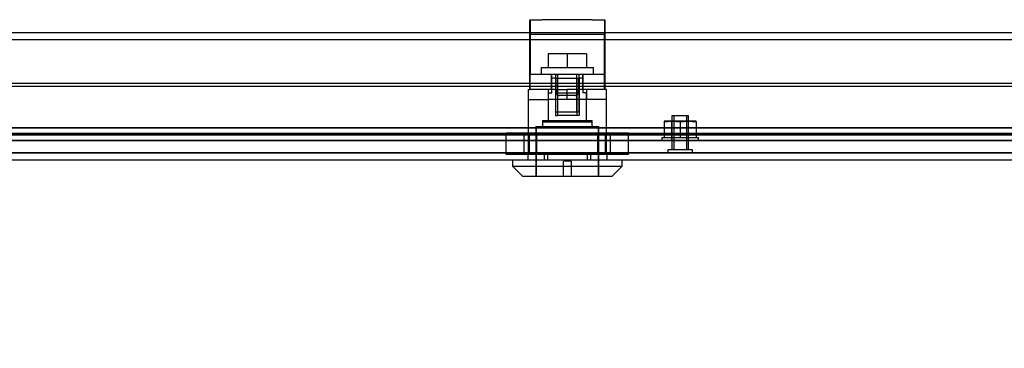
# Model space of a CAD drawing. Header units: inches. Extents: x 1 to 240, y -1 to 159.
# Tile 15 of 24: x 72 to 82, y 132 to 135. Entities that reach past the tile are written whole.
import ezdxf
from ezdxf.enums import TextEntityAlignment as Align
from ezdxf.lldxf.tags import DXFTag

# ---------------------------------------------------------------- set-up
doc = ezdxf.new("R2010")
doc.units = ezdxf.units.IN
doc.header["$MEASUREMENT"] = 0
for name, color, linetype in [('COM70220', 7, 'Continuous'), ('COM70706-7', 7, 'Continuous'), ('COM70709-4', 7, 'Continuous'), ('COM70712-7', 7, 'Continuous'), ('Default', 7, 'Continuous'), ('LOK10031', 7, 'Continuous'), ('LOK10031_CAM', 7, 'Continuous'), ('LOK10031_INSERT', 7, 'Continuous'), ('LOK10031_NUT', 7, 'Continuous'), ('LOK10031_SC', 7, 'Continuous'), ('NTS18118', 7, 'Continuous'), ('STD26063', 7, 'Continuous')]:
    doc.layers.add(name, color=color, linetype=linetype)
doc.styles.add('SEACAD_Times_New_Roman', font='times.ttf')
tags = doc.linetypes.add('HIDDEN2', pattern=[0.1875, 0.125, -0.0625]).pattern_tags.tags
tags[6:7] = [DXFTag(74, 4), DXFTag(75, 0), DXFTag(340, '0'), DXFTag(46, 0.0), DXFTag(50, 0.0), DXFTag(44, 0.0), DXFTag(45, 0.0)]
tags[4:5] = [DXFTag(74, 4), DXFTag(75, 0), DXFTag(340, '0'), DXFTag(46, 0.0), DXFTag(50, 0.0), DXFTag(44, 0.0), DXFTag(45, 0.0)]
doc.dimstyles.new('HAMMOND_(STH_-_240x160)', dxfattribs={"dimtxt": 1, "dimasz": 1.25, "dimexe": 0.5, "dimexo": 0.5, "dimgap": 0.25, "dimtad": 0, "dimtih": 1, "dimtoh": 1, "dimzin": 0, "dimdsep": 46, "dimtxsty": 'SEACAD_Times_New_Roman', "dimblk1": '_SE_FILLED', "dimblk2": '_SE_FILLED', "dimsah": 1, "dimcen": 0.5, "dimadec": 0, "dimazin": 0, "dimtfac": 0.8, "dimtofl": 0, "dimtmove": 0, "dimatfit": 3, "dimfxl": 1, "dimtolj": 1, "dimtzin": 0, "dimarcsym": 0})

# ---------------------------------------------------------------- blocks, each defined once
blk = doc.blocks.new('SE3')
at = {"layer": 'COM70220', "color": 7, "linetype": 'HIDDEN2'}
for p, q in [((88.5253, 134.0528), (67.4063, 134.0528)), ((88.5253, 133.8068), (67.4063, 133.8068)), ((88.5253, 133.8048), (67.4063, 133.8048)), ((88.5253, 133.8038), (67.4063, 133.8038))]:
    blk.add_line(p, q, dxfattribs=at)
at = {"layer": 'COM70706-7', "color": 7, "linetype": 'HIDDEN2'}
for p, q in [((66.9429, 134.0557), (88.989, 134.0557)), ((66.9429, 133.9861), (88.989, 133.9861)), ((67.1567, 133.9996), (88.7752, 133.9996)), ((67.1567, 133.9276), (88.7752, 133.9276))]:
    blk.add_line(p, q, dxfattribs=at)
at = {"layer": 'COM70709-4', "color": 7, "linetype": 'HIDDEN2'}
for p, q in [((66.0897, 135.0128), (89.8422, 135.0128)), ((66.9379, 134.0594), (88.9939, 134.0594)), ((66.9379, 133.9898), (88.9939, 133.9898)), ((67.1642, 134.0032), (88.7677, 134.0032)), ((67.1642, 133.9312), (88.7677, 133.9312))]:
    blk.add_line(p, q, dxfattribs=at)
at = {"layer": 'COM70709-4', "color": 7, "linetype": 'Continuous'}
blk.add_line((66.0897, 134.9408), (89.8422, 134.9408), dxfattribs=at)
at = {"layer": 'COM70712-7', "color": 7, "linetype": 'Continuous'}
for p, q in [((66.8229, 134.5033), (89.1087, 134.5033)), ((66.8229, 134.4728), (89.1087, 134.4728)), ((89.0728, 133.7308), (66.8588, 133.7308))]:
    blk.add_line(p, q, dxfattribs=at)
at = {"layer": 'COM70712-7', "color": 7, "linetype": 'HIDDEN2'}
for p, q in [((89.0728, 133.8028), (66.8588, 133.8028)), ((77.5703, 133.8028), (77.5703, 133.8008)), ((77.7674, 133.8028), (77.7674, 133.7308)), ((78.1643, 133.8028), (78.1643, 133.7308)), ((78.3613, 133.8028), (78.3613, 133.8008))]:
    blk.add_line(p, q, dxfattribs=at)
at = {"layer": 'LOK10031', "color": 7, "linetype": 'HIDDEN2'}
for p, q in [((77.5733, 134.4408), (77.5893, 134.4408)), ((77.5733, 134.4408), (77.5733, 133.8008)), ((77.7723, 134.4408), (77.7723, 134.1308)), ((77.8452, 134.4408), (77.9658, 134.4408)), ((77.9658, 134.3408), (77.9658, 134.4408)), ((78.1593, 134.4408), (78.1593, 134.3408)), ((78.3583, 134.4408), (78.3393, 134.4408)), ((78.3583, 134.3408), (78.3583, 134.4408)), ((77.5733, 134.3408), (77.7723, 134.3408)), ((77.9658, 134.3408), (77.7723, 134.3408)), ((78.3583, 134.3408), (77.9658, 134.3408)), ((78.1593, 134.1308), (78.1593, 134.3408)), ((78.3583, 133.8008), (78.3583, 134.3408)), ((77.7158, 134.1308), (78.2158, 134.1308)), ((77.7158, 134.1308), (77.7158, 134.0708)), ((78.2158, 134.0708), (78.2158, 134.1308)), ((77.6508, 134.0708), (78.2808, 134.0708)), ((77.6508, 134.0708), (77.6508, 133.5708)), ((78.2808, 133.5708), (78.2808, 134.0708)), ((77.5703, 133.8008), (77.5703, 133.7308)), ((77.5703, 133.8008), (77.7348, 133.8008)), ((77.7348, 133.8008), (77.7348, 133.7308)), ((77.7348, 133.8008), (78.1968, 133.8008)), ((78.1968, 133.8008), (78.1968, 133.7308)), ((78.1968, 133.8008), (78.3613, 133.8008)), ((78.3613, 133.8008), (78.3613, 133.7308))]:
    blk.add_line(p, q, dxfattribs=at)
at = {"layer": 'LOK10031', "color": 7, "linetype": 'Continuous'}
for p, q in [((77.4158, 133.7308), (77.4158, 133.6708)), ((78.5158, 133.6708), (78.5158, 133.7308)), ((77.4158, 133.6708), (78.5158, 133.6708)), ((77.4158, 133.6708), (77.5158, 133.5708)), ((78.4158, 133.5708), (78.5158, 133.6708)), ((77.5158, 133.5708), (78.4158, 133.5708))]:
    blk.add_line(p, q, dxfattribs=at)
at = {"layer": 'LOK10031_CAM', "color": 7, "linetype": 'HIDDEN2'}
for p, q in [((77.5893, 134.9908), (77.5893, 135.1408)), ((77.5893, 135.1408), (77.7143, 135.1408)), ((77.5923, 135.1408), (77.5923, 134.9532)), ((78.2143, 135.1408), (77.7143, 135.1408)), ((78.2143, 135.1408), (78.3393, 135.1408)), ((78.3393, 135.1408), (78.3393, 134.9908)), ((78.3393, 135.1408), (78.3423, 135.1408)), ((78.3423, 135.1408), (78.3423, 134.9532)), ((77.5893, 134.897), (77.5893, 134.9908)), ((77.7143, 134.9908), (77.5893, 134.9908)), ((77.5923, 134.9532), (77.5923, 134.6845)), ((78.2143, 134.9908), (77.7143, 134.9908)), ((78.3393, 134.9908), (78.2143, 134.9908)), ((78.3393, 134.897), (78.3393, 134.9908)), ((78.3393, 134.9908), (78.3423, 134.9908)), ((78.3423, 134.9532), (78.3423, 134.6845)), ((77.5893, 134.6283), (77.5893, 134.897)), ((78.3393, 134.6283), (78.3393, 134.897)), ((77.5893, 134.4408), (77.5893, 134.6283)), ((77.5923, 134.6845), (77.5923, 134.5908)), ((78.3393, 134.4408), (78.3393, 134.6283)), ((78.3423, 134.6845), (78.3423, 134.5908)), ((78.3393, 134.5908), (77.5893, 134.5908)), ((77.5923, 134.4408), (77.5923, 134.5908)), ((77.8068, 134.4408), (77.8068, 134.5908)), ((77.8098, 134.5558), (77.8098, 134.5908)), ((78.1218, 134.4408), (78.1218, 134.5908)), ((78.1248, 134.4408), (78.1248, 134.5908)), ((78.3423, 134.5908), (78.3393, 134.5908)), ((78.3423, 134.5908), (78.3423, 134.4408)), ((77.8452, 134.4408), (77.5893, 134.4408)), ((77.8543, 134.4108), (77.8543, 134.4408)), ((77.8573, 134.4108), (77.8573, 134.4408)), ((78.3393, 134.4408), (77.9658, 134.4408)), ((78.0743, 134.4108), (78.0743, 134.4408)), ((78.0773, 134.4108), (78.0773, 134.4408)), ((78.0443, 134.3808), (77.8843, 134.3808)), ((78.0473, 134.3808), (78.0443, 134.3808))]:
    blk.add_line(p, q, dxfattribs=at)
for centre, start, end in [((77.8843, 134.4108), 180, 270), ((77.8873, 134.4108), 180, 270), ((78.0443, 134.4108), 270, 0), ((78.0473, 134.4108), 270, 0)]:
    blk.add_arc(centre, 0.03, start, end, dxfattribs=at)
at = {"layer": 'LOK10031_INSERT', "color": 7, "linetype": 'HIDDEN2'}
for p, q in [((77.8513, 134.5558), (77.8098, 134.5558)), ((77.8098, 134.4058), (77.8098, 134.5558)), ((77.8477, 134.5558), (77.8477, 134.1808)), ((77.8513, 134.5558), (77.8513, 134.4058)), ((77.8513, 134.5558), (78.0803, 134.5558)), ((77.8674, 134.5558), (77.8674, 134.1808)), ((78.0642, 134.1808), (78.0642, 134.5558)), ((78.1218, 134.5558), (78.0803, 134.5558)), ((78.0803, 134.4058), (78.0803, 134.5558)), ((78.0839, 134.5558), (78.0839, 134.1808)), ((78.1218, 134.4408), (78.1218, 134.4058)), ((77.7723, 134.4058), (77.8098, 134.4058)), ((77.7723, 134.4058), (77.7723, 134.1158)), ((77.8513, 134.4058), (78.0803, 134.4058)), ((78.1593, 134.4058), (78.1218, 134.4058)), ((78.1593, 134.1158), (78.1593, 134.4058)), ((77.7158, 134.1158), (78.2158, 134.1158)), ((77.7158, 134.1158), (77.7158, 134.0558)), ((77.8477, 134.1808), (77.8674, 134.1808)), ((78.0642, 134.1808), (77.8674, 134.1808)), ((78.0839, 134.1808), (78.0642, 134.1808)), ((78.2158, 134.0558), (78.2158, 134.1158)), ((77.6533, 134.0558), (78.2783, 134.0558)), ((77.6533, 134.0558), (77.6533, 133.5708)), ((78.2783, 133.5708), (78.2783, 134.0558)), ((78.0058, 133.7208), (77.9258, 133.7208)), ((77.9258, 133.5708), (77.9258, 133.7208)), ((78.0058, 133.7208), (78.0058, 133.5708))]:
    blk.add_line(p, q, dxfattribs=at)
at = {"layer": 'LOK10031_NUT', "color": 7, "linetype": 'HIDDEN2'}
for p, q in [((77.6598, 134.0028), (77.3538, 134.0028)), ((77.3538, 133.7878), (77.3538, 134.0028)), ((77.5327, 133.7878), (77.5327, 134.0028)), ((77.582, 134.0028), (77.582, 133.7878)), ((78.2718, 134.0028), (77.6598, 134.0028)), ((77.6598, 133.7878), (77.6598, 134.0028)), ((78.5778, 134.0028), (78.2718, 134.0028)), ((78.2718, 133.7878), (78.2718, 134.0028)), ((78.3497, 133.7878), (78.3497, 134.0028)), ((78.3989, 133.7878), (78.3989, 134.0028)), ((78.5778, 133.7878), (78.5778, 134.0028)), ((77.6598, 133.7878), (77.3538, 133.7878)), ((78.2718, 133.7878), (77.6598, 133.7878)), ((78.5778, 133.7878), (78.2718, 133.7878))]:
    blk.add_line(p, q, dxfattribs=at)
at = {"layer": 'LOK10031_SC', "color": 7, "linetype": 'HIDDEN2'}
for p, q in [((77.9658, 134.7978), (77.7733, 134.7978)), ((77.7733, 134.7978), (77.7733, 134.6608)), ((78.1583, 134.7978), (77.9658, 134.7978)), ((77.9658, 134.7978), (77.9658, 134.6608)), ((78.1583, 134.7978), (78.1583, 134.6608)), ((77.7033, 134.6608), (78.2283, 134.6608)), ((77.7033, 134.6608), (77.7033, 134.5908)), ((78.2283, 134.5908), (78.2283, 134.6608)), ((77.8477, 134.5908), (77.8477, 134.2158)), ((77.8477, 134.5908), (77.8719, 134.5908)), ((77.8719, 134.2158), (77.8719, 134.5908)), ((78.0597, 134.2158), (78.0597, 134.5908)), ((78.0839, 134.5908), (78.0597, 134.5908)), ((78.0839, 134.2158), (78.0839, 134.5908)), ((77.8477, 134.2158), (78.0839, 134.2158))]:
    blk.add_line(p, q, dxfattribs=at)
at = {"layer": 'NTS18118', "color": 7, "linetype": 'HIDDEN2'}
for p, q in [((79.0171, 134.1238), (78.9375, 134.1238)), ((78.9375, 134.1238), (78.9375, 134.1171)), ((78.9375, 134.1171), (79.0171, 134.1238)), ((78.9375, 134.1171), (78.9375, 133.9588)), ((79.0148, 133.9278), (79.0148, 134.1238)), ((79.1765, 134.1238), (79.0171, 134.1238)), ((79.0171, 134.1238), (79.0968, 134.1171)), ((79.0317, 134.1238), (79.0317, 133.9278)), ((79.0968, 134.1171), (79.1765, 134.1238)), ((79.0968, 134.1171), (79.0968, 133.9588)), ((79.1619, 133.9278), (79.1619, 134.1238)), ((79.2562, 134.1238), (79.1765, 134.1238)), ((79.1765, 134.1238), (79.2562, 134.1171)), ((79.1788, 133.9278), (79.1788, 134.1238)), ((79.2562, 134.1171), (79.2562, 134.1238)), ((79.2562, 134.1171), (79.2562, 133.9588)), ((78.9128, 133.9588), (78.9375, 133.9588)), ((78.9128, 133.9588), (78.9128, 133.9278)), ((78.9128, 133.9278), (79.2808, 133.9278)), ((78.9375, 133.9588), (79.0968, 133.9588)), ((79.0968, 133.9588), (79.2562, 133.9588)), ((79.2562, 133.9588), (79.2808, 133.9588)), ((79.2808, 133.9278), (79.2808, 133.9588))]:
    blk.add_line(p, q, dxfattribs=at)
at = {"layer": 'STD26063', "color": 7, "linetype": 'HIDDEN2'}
for p, q in [((79.1788, 134.1778), (79.0148, 134.1778)), ((79.0148, 134.1778), (79.0148, 133.834)), ((79.034, 134.1778), (79.034, 133.834)), ((79.1597, 134.1778), (79.1597, 133.834)), ((79.1788, 133.834), (79.1788, 134.1778)), ((79.2218, 133.834), (78.9718, 133.834)), ((78.9718, 133.834), (78.9718, 133.8028)), ((79.2218, 133.8028), (79.2218, 133.834))]:
    blk.add_line(p, q, dxfattribs=at)
blk = doc.blocks.new('DMBLK125')
at = {"layer": 'Default', "linetype": 'Continuous', "transparency": 16777216}
for points in [[(68.5143, 129.3155), (68.5143, 129.7321), (67.2643, 129.5238)], [(87.4522, 129.3155), (88.7022, 129.5238), (87.4522, 129.7321)]]:
    blk.add_hatch(color=7, dxfattribs=at).paths.add_polyline_path(points)
at = {"layer": 'Default', "color": 7, "linetype": 'Continuous', "transparency": 16777216}
for p, q in [((67.2643, 133.5262), (67.2643, 129.0238)), ((88.7022, 133.456), (88.7022, 129.0238)), ((67.2643, 129.5238), (74.3868, 129.5238)), ((81.5797, 129.5238), (88.7022, 129.5238))]:
    blk.add_line(p, q, dxfattribs=at)
at = {"layer": 'Default', "color": 7, "linetype": 'Continuous', "transparency": 16777216, "style": 'SEACAD_Times_New_Roman'}
for s, p in [('21.44', (76.2771, 130.0238)), ('DOOR ', (75.6965, 128.5238)), ('OPENING', (74.7368, 127.0238))]:
    blk.add_text(s, height=1, dxfattribs=at).set_placement(p, align=Align.TOP_LEFT)
blk = doc.blocks.new('_SE_FILLED')
at = {"color": 0}
blk.add_line((0, 0), (-1, 0), dxfattribs=at)
blk.add_solid([(0, 0), (-1, -0.1665), (-1, 0.1665), (0, 0)], dxfattribs=at)

msp = doc.modelspace()

# ---------------------------------------------------------------- block references
at = {"layer": 'Default'}
msp.add_blockref('SE3', (0, 0), dxfattribs=at)

# ---------------------------------------------------------------- dimensions: what is measured, and where the dimension line sits
at = {"layer": 'Default', "color": 7, "linetype": 'Continuous'}
dim = msp.add_linear_dim(base=(67.2643, 129.5238), p1=(67.2643, 134.0262), p2=(88.7022, 133.956), angle=359.81233, text='\\A1;<>\\PDOOR \\XOPENING', dimstyle='HAMMOND_(STH_-_240x160)', dxfattribs=at)
dim.commit()
dim.dimension.update_dxf_attribs({"geometry": 'DMBLK125', "text_midpoint": (77.9833, 129.5238), "dimtype": 161})

doc.saveas('drawing.dxf')
